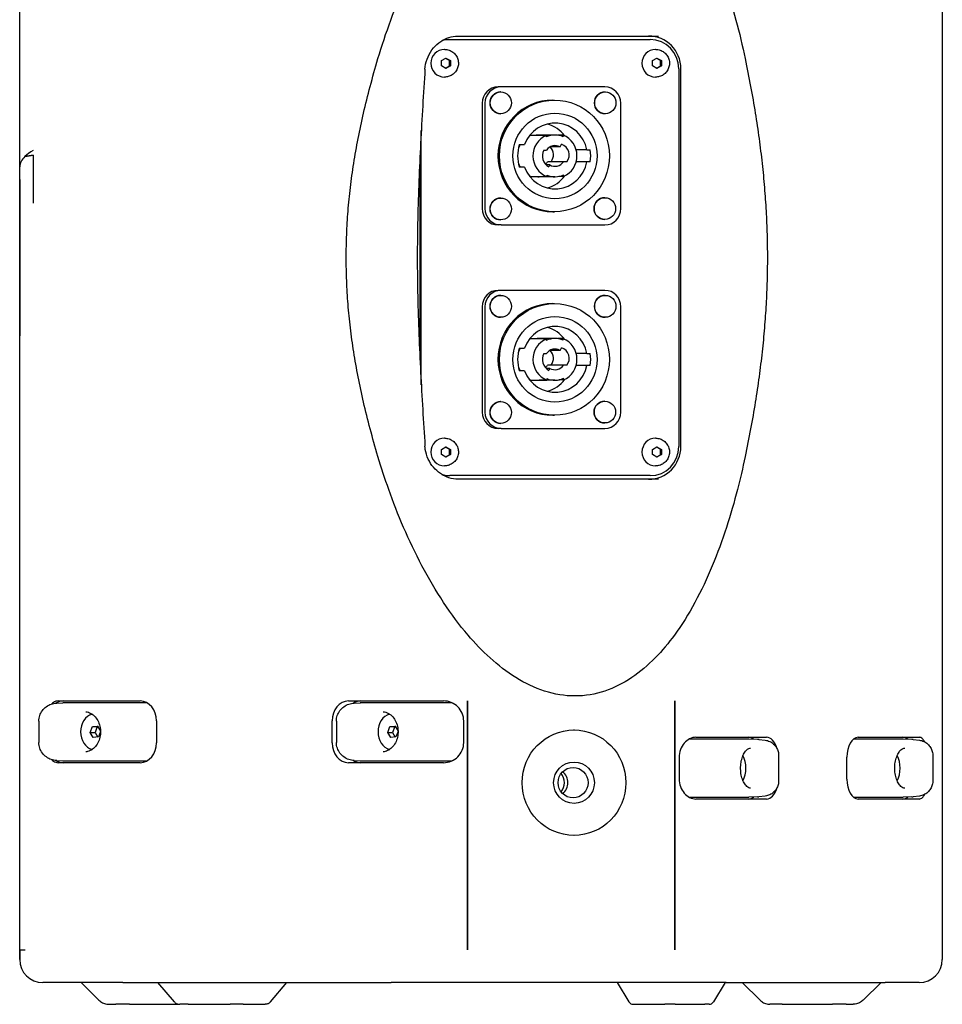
# Model space of a CAD drawing. Extents: x 987 to 2641, y 1244 to 2490.
# Tile 3 of 4: x 2387 to 2641, y 1697 to 1968. Entities that reach past the tile are written whole.
import ezdxf

# ---------------------------------------------------------------- set-up
doc = ezdxf.new("R2010")
doc.units = 0
doc.layers.add('KF_GRAVIS_8_REAR', color=7, linetype='CONTINUOUS', lineweight=25)

# ---------------------------------------------------------------- blocks, each defined once
blk = doc.blocks.new('KF_GRAVIS_8_REAR')
at = {"layer": 'KF_GRAVIS_8_REAR'}
for p, q in [((-127, -218.5), (-127, -9)), ((-127, -434), (-127, -9)), ((127, -9), (127, -221.69)), ((-9, -183.5), (-8.57, -183.5)), ((-8.57, -183.5), (46.58, -183.5)), ((-9.99, -186.2), (-10.05, -186.2)), ((48.11, -186.2), (48.06, -186.2)), ((-10.89, -189.28), (-9.66, -188.56)), ((-10.89, -190.72), (-10.89, -189.28)), ((-9.66, -188.56), (-8.43, -189.28)), ((-8.66, -189.28), (-8.43, -189.28)), ((-8.43, -189.28), (-8.43, -190.72)), ((47.21, -189.28), (48.44, -188.56)), ((47.21, -190.72), (47.21, -189.28)), ((48.44, -188.56), (49.67, -189.28)), ((49.45, -189.28), (49.67, -189.28)), ((49.67, -189.28), (49.67, -190.72)), ((-9.66, -191.44), (-10.89, -190.72)), ((-8.43, -190.72), (-9.66, -191.44)), ((-8.66, -190.72), (-8.43, -190.72)), ((48.44, -191.44), (47.21, -190.72)), ((49.67, -190.72), (48.44, -191.44)), ((49.45, -190.72), (49.67, -190.72)), ((54.46, -191.5), (54.46, -295.5)), ((55.01, -295.5), (55.01, -191.5)), ((-9.99, -193.8), (-10.05, -193.8)), ((48.11, -193.8), (48.06, -193.8)), ((5.51, -196.5), (4.73, -196.5)), ((34.07, -196.5), (5.51, -196.5)), ((5.43, -197.9), (5.41, -197.9)), ((19.79, -200.12), (20.22, -200.12)), ((34.19, -197.9), (34.17, -197.9)), ((0.29, -201), (0.29, -230)), ((1.08, -201), (1.08, -230)), ((38.5, -230), (38.5, -201)), ((5.43, -203.9), (5.41, -203.9)), ((34.19, -203.9), (34.17, -203.9)), ((-16.45, -278.51), (-16.45, -208.49)), ((17.97, -209.85), (13.63, -209.85)), ((20.36, -209.75), (16.02, -209.75)), ((17.97, -209.85), (17.97, -210.29)), ((22.61, -209.79), (21.03, -209.79)), ((22.61, -210.22), (22.61, -209.79)), ((10.54, -212.37), (12, -212.37)), ((17.29, -213.9), (18.04, -213.9)), ((21.76, -213.03), (18.96, -213.03)), ((21.76, -213.03), (22.18, -212.3)), ((29.12, -213.85), (26.2, -213.85)), ((29.12, -213.85), (30.07, -213.85)), ((-123.3, -215.29), (-125.54, -215.63)), ((-125.54, -215.63), (-123.3, -215.29)), ((-123.3, -215.29), (-123.3, -222.02)), ((-127, -222.02), (-127, -218.5)), ((-16.88, -217.16), (-16.88, -269.84)), ((12, -218.62), (10.54, -218.62)), ((18.96, -217.97), (17.92, -217.97)), ((22.68, -217.1), (18.34, -217.1)), ((18.96, -217.97), (18.64, -218.53)), ((23.65, -217.1), (22.68, -217.1)), ((29.12, -217.15), (26.2, -217.15)), ((30.07, -217.15), (29.12, -217.15)), ((13.77, -221.21), (18.11, -221.21)), ((20.36, -221.25), (16.02, -221.25)), ((18.11, -220.78), (18.11, -221.21)), ((22.75, -221.15), (21.42, -221.15)), ((22.75, -221.15), (22.75, -220.71)), ((127, -221.69), (127, -222.02)), ((5.43, -227.1), (5.41, -227.1)), ((34.09, -227), (34.07, -227)), ((19.79, -230.87), (20.22, -230.87)), ((34.09, -233), (34.07, -233)), ((5.51, -234.5), (4.73, -234.5)), ((5.43, -233.1), (5.41, -233.1)), ((5.51, -234.5), (34.07, -234.5)), ((5.51, -252.5), (4.73, -252.5)), ((5.43, -253.9), (5.41, -253.9)), ((34.07, -252.5), (5.51, -252.5)), ((34.19, -253.9), (34.17, -253.9)), ((0.29, -257), (0.29, -286)), ((1.08, -257), (1.08, -286)), ((19.79, -256.12), (20.22, -256.12)), ((38.5, -286), (38.5, -257)), ((5.43, -259.9), (5.41, -259.9)), ((34.19, -259.9), (34.17, -259.9)), ((-127, -268.5), (-127, -264.98)), ((127, -264.98), (127, -265.31)), ((127, -265.31), (127, -434)), ((17.97, -265.85), (13.63, -265.85)), ((20.36, -265.75), (16.02, -265.75)), ((17.97, -265.85), (17.97, -266.29)), ((22.61, -265.79), (21.03, -265.79)), ((22.61, -266.22), (22.61, -265.79)), ((-127, -434), (-127, -268.5)), ((10.54, -268.37), (12, -268.37)), ((17.29, -269.9), (18.04, -269.9)), ((21.76, -269.03), (18.96, -269.03)), ((21.76, -269.03), (22.18, -268.3)), ((29.12, -269.85), (26.2, -269.85)), ((29.12, -269.85), (30.07, -269.85)), ((22.68, -273.1), (18.34, -273.1)), ((23.65, -273.1), (22.68, -273.1)), ((29.12, -273.15), (26.2, -273.15)), ((30.07, -273.15), (29.12, -273.15)), ((12, -274.62), (10.54, -274.62)), ((18.96, -273.97), (17.92, -273.97)), ((18.96, -273.97), (18.64, -274.53)), ((13.77, -277.21), (18.11, -277.21)), ((20.36, -277.25), (16.02, -277.25)), ((18.11, -276.78), (18.11, -277.21)), ((22.75, -277.15), (21.42, -277.15)), ((22.75, -277.15), (22.75, -276.71)), ((5.43, -283.1), (5.41, -283.1)), ((34.09, -283), (34.07, -283)), ((19.79, -286.87), (20.22, -286.87)), ((5.43, -289.1), (5.41, -289.1)), ((34.09, -289), (34.07, -289)), ((5.51, -290.5), (4.73, -290.5)), ((5.51, -290.5), (34.07, -290.5)), ((-9.99, -293.2), (-10.05, -293.2)), ((48.11, -293.2), (48.06, -293.2)), ((-10.89, -296.28), (-9.66, -295.56)), ((-10.89, -297.72), (-10.89, -296.28)), ((-9.66, -298.44), (-10.89, -297.72)), ((-9.66, -295.56), (-8.43, -296.28)), ((-8.43, -297.72), (-9.66, -298.44)), ((-8.66, -296.28), (-8.43, -296.28)), ((-8.66, -297.72), (-8.43, -297.72)), ((-8.43, -296.28), (-8.43, -297.72)), ((47.21, -296.28), (48.44, -295.56)), ((47.21, -297.72), (47.21, -296.28)), ((48.44, -298.44), (47.21, -297.72)), ((48.44, -295.56), (49.67, -296.28)), ((49.67, -297.72), (48.44, -298.44)), ((49.45, -296.28), (49.67, -296.28)), ((49.45, -297.72), (49.67, -297.72)), ((49.67, -296.28), (49.67, -297.72)), ((-9.99, -300.8), (-10.05, -300.8)), ((-9, -303.5), (-8.57, -303.5)), ((46.58, -303.5), (-8.57, -303.5)), ((48.11, -300.8), (48.06, -300.8)), ((-116.43, -365.5), (-102.24, -365.5)), ((-102.24, -365.5), (-93.84, -365.5)), ((-36.5, -365.5), (-28.36, -365.5)), ((-28.36, -365.5), (-10.31, -365.5)), ((-3.73, -365.46), (-3.73, -434)), ((-3.73, -434), (-3.73, -365.46)), ((53.36, -434), (53.36, -365.46)), ((53.36, -365.46), (53.36, -434)), ((-116.81, -366.08), (-115.14, -366)), ((-91.97, -366), (-114.98, -366)), ((-34.89, -366.08), (-33.22, -366)), ((-8.49, -366), (-33.06, -366)), ((-121.72, -371.11), (-121.72, -376.89)), ((-89.34, -371), (-89.34, -377)), ((-41.01, -377), (-41.01, -371)), ((-39.8, -371.11), (-39.8, -376.89)), ((-4.76, -377), (-4.76, -371)), ((-107.57, -374.15), (-106.97, -372.58)), ((-106.97, -372.58), (-105.56, -372.43)), ((-106.97, -372.58), (-105.66, -372.58)), ((-105.66, -372.58), (-106.26, -374.15)), ((-105.49, -372.56), (-105.66, -372.58)), ((-105.56, -372.43), (-104.75, -373.84)), ((-104.75, -373.87), (-105.35, -375.42)), ((-25.66, -374.15), (-25.06, -372.58)), ((-25.06, -372.58), (-23.65, -372.43)), ((-25.06, -372.58), (-23.74, -372.58)), ((-23.74, -372.58), (-24.34, -374.15)), ((-23.57, -372.56), (-23.74, -372.58)), ((-23.65, -372.43), (-22.84, -373.84)), ((-22.84, -373.87), (-23.43, -375.42)), ((25.6, -373.5), (25.52, -373.5)), ((-107.57, -374.15), (-106.26, -374.15)), ((-106.76, -375.57), (-107.57, -374.15)), ((-105.35, -375.42), (-106.76, -375.57)), ((-106.26, -374.15), (-105.52, -375.44)), ((-25.66, -374.15), (-24.34, -374.15)), ((-24.85, -375.57), (-25.66, -374.15)), ((-23.43, -375.42), (-24.85, -375.57)), ((-24.34, -374.15), (-23.6, -375.44)), ((73.7, -376), (57.3, -376)), ((59.18, -375.5), (72.71, -375.5)), ((72.71, -375.5), (78.62, -375.5)), ((76.16, -376.08), (73.76, -376)), ((76.53, -376.11), (78.26, -376.3)), ((116.15, -376), (102.54, -376)), ((103.85, -375.5), (116.5, -375.5)), ((118.61, -376.08), (116.2, -376)), ((116.5, -375.5), (120.61, -375.5)), ((118.97, -376.11), (120.7, -376.3)), ((-116.81, -381.92), (-115.14, -382)), ((-114.98, -382), (-91.97, -382)), ((-34.89, -381.92), (-33.22, -382)), ((-33.06, -382), (-8.49, -382)), ((54.55, -381), (54.55, -387)), ((81.94, -380.62), (81.94, -387.38)), ((100.7, -387), (100.7, -381)), ((124.39, -380.62), (124.39, -387.38)), ((-102.24, -382.5), (-116.43, -382.5)), ((-93.84, -382.5), (-102.24, -382.5)), ((-28.36, -382.5), (-36.5, -382.5)), ((-10.31, -382.5), (-28.36, -382.5)), ((57.3, -392), (73.7, -392)), ((72.71, -392.5), (59.18, -392.5)), ((78.62, -392.5), (72.71, -392.5)), ((76.16, -391.92), (73.76, -392)), ((78.26, -391.7), (76.53, -391.89)), ((102.54, -392), (116.15, -392)), ((116.5, -392.5), (103.85, -392.5)), ((118.61, -391.92), (116.2, -392)), ((120.61, -392.5), (116.5, -392.5)), ((120.7, -391.7), (118.97, -391.89)), ((25.6, -402.5), (25.52, -402.5)), ((-127, -434), (-127, -436.65)), ((-127, -436.65), (-127, -434)), ((-127, -434), (-127, -434)), ((-127, -434), (-125.54, -434)), ((127, -434), (127, -436.65)), ((-127, -436.65), (-127, -436.65)), ((-98.6, -443), (-120.65, -443)), ((-120.65, -443), (-120.65, -443)), ((-110.12, -443), (-105.18, -447.88)), ((-98.6, -443), (-24.72, -443)), ((-84.42, -448.33), (-88.98, -443)), ((-57.98, -448.33), (-53.42, -443)), ((67.51, -443), (-24.72, -443)), ((37.47, -443), (40.72, -448.33)), ((67.24, -443), (63.99, -448.33)), ((67.51, -443), (111.3, -443)), ((76.82, -447.88), (71.88, -443)), ((105.18, -447.88), (110.12, -443)), ((120.65, -443), (111.3, -443)), ((-102.45, -449), (-100.49, -449)), ((-96.76, -449), (-100.49, -449)), ((-96.76, -449), (-82.95, -449)), ((-80.6, -449), (-82.95, -449)), ((-80.6, -449), (-69.04, -449)), ((-65.5, -449), (-69.04, -449)), ((-65.5, -449), (-59.44, -449)), ((41.92, -449), (50.57, -449)), ((53.49, -449), (50.57, -449)), ((53.49, -449), (61.58, -449)), ((62.79, -449), (61.58, -449)), ((82.9, -449), (79.55, -449)), ((82.9, -449), (96.76, -449)), ((100.49, -449), (96.76, -449)), ((100.49, -449), (102.45, -449))]:
    blk.add_line(p, q, dxfattribs=at)
for centre, radius, start, end in [((-120.65, -436.65), 6.35, 180, 270), ((120.65, -436.65), 6.35, 270, 0), ((41.92, -447.6), 1.4, 211.3933, 270), ((62.79, -447.6), 1.4, 270, 328.6067)]:
    blk.add_arc(centre, radius, start, end, dxfattribs=at)
for centre, major_axis, ratio, start_param, end_param in [((-8.57, -191.5), (0, 8), 0.984808, 0, 0.288764), ((-9, -191.5), (0, 8), 0.984808, 0, 0.191343), ((46.15, -191.5), (0, 9), 0.984808, 4.712389, 6.283185), ((46.58, -191.5), (0, 8), 0.984808, 4.712389, 6.283185), ((-10.05, -190), (0, -3.8), 0.984808, 3.141593, 6.283185), ((48.06, -190), (0, -3.8), 0.984808, 3.141593, 6.283185), ((4.73, -201), (0, 4.5), 0.984808, 0, 1.570796), ((5.51, -201), (0, 4.5), 0.984808, 0, 1.570796), ((34.07, -201), (0, 4.5), 0.984808, 4.712389, 6.283185), ((5.41, -200.9), (0, -3), 0.984808, 3.141593, 6.283185), ((5.41, -200.9), (0, -3), 0.984808, 3.141593, 6.283185), ((19.79, -215.5), (0, -15.37), 0.984808, 3.141593, 6.283185), ((34.17, -200.9), (0, -3), 0.984808, 3.141593, 6.283185), ((34.17, -200.9), (0, -3), 0.984808, 3.141593, 6.283185), ((20.36, -215.5), (0, 9.05), 0.984808, 4.89572, 7.501449), ((16.02, -215.5), (0, 9.05), 0.984808, 5.362344, 6.037185), ((16.02, -215.5), (0, -6.15), 0.984808, 3.54787, 3.613774), ((20.36, -215.5), (0, -6.15), 0.984808, 3.54787, 5.902627), ((16.02, -215.5), (0, 5.75), 0.984808, 0, 0.187352), ((20.36, -215.5), (0, 5.75), 0.984808, 5.874637, 6.71959), ((20.36, -215.5), (0, 6.15), 0.984808, 3.54787, 5.902627), ((-68.94, -218.5), (58.06, 0), 0.221695, 2.782652, 2.916955), ((20.36, -215.5), (0, 10.45), 0.984808, 1.267107, 1.874486), ((16.02, -215.5), (0, -6.15), 0.984808, 4.179377, 4.42183), ((20.36, -215.5), (0, 3.5), 0.984808, 1.096016, 2.617994), ((20.36, -215.5), (0, 2.85), 0.984808, 5.759587, 7.257901), ((16.92, -215.22), (0, -3.07), 0.984808, 0.909984, 2.363681), ((21.26, -215.22), (0, 3.07), 0.984808, 4.051576, 5.97321), ((20.36, -215.5), (0, -10), 0.984808, 1.405038, 1.736554), ((-68.94, -218.5), (-58.06, 0), 0.221695, 6.058547, 6.283185), ((16.02, -215.5), (0, -6.15), 0.984808, 5.002948, 5.245401), ((20.36, -215.5), (0, -9.05), 0.984808, 5.064922, 7.670651), ((16.02, -215.5), (0, -2.85), 0.984808, 0.654922, 0.974716), ((20.36, -215.5), (0, -2.85), 0.984808, 5.759587, 7.257901), ((-127, -243.5), (0, -22), 0.00001, 3.362162, 6.067424), ((-123.3, -243.5), (0, 22), 0.00001, 0.218166, 0.820551), ((16.02, -215.5), (0, -6.15), 0.984808, 5.811004, 5.902627), ((16.02, -215.5), (0, -5.75), 0.984808, 6.165183, 6.283185), ((20.36, -215.5), (0, -5.75), 0.984808, 5.874637, 6.71959), ((16.02, -215.5), (0, -9.05), 0.984808, 0.246, 0.920841), ((127, -243.5), (0, 22), 0.00001, 0.218647, 2.923907), ((5.41, -230.1), (0, -3), 0.984808, 3.141593, 6.283185), ((5.41, -230.1), (0, -3), 0.984808, 3.141593, 6.283185), ((34.07, -230), (0, -3), 0.984808, 3.141593, 6.283185), ((34.07, -230), (0, -3), 0.984808, 3.141593, 6.283185), ((4.73, -230), (0, -4.5), 0.984808, 4.712389, 6.283185), ((5.51, -230), (0, -4.5), 0.984808, 4.712389, 6.283185), ((34.07, -230), (0, -4.5), 0.984808, 0, 1.570796), ((4.73, -257), (0, 4.5), 0.984808, 0, 1.570796), ((5.51, -257), (0, 4.5), 0.984808, 0, 1.570796), ((5.41, -256.9), (0, -3), 0.984808, 3.141593, 6.283185), ((5.41, -256.9), (0, -3), 0.984808, 3.141593, 6.283185), ((34.17, -256.9), (0, -3), 0.984808, 3.141593, 6.283185), ((34.17, -256.9), (0, -3), 0.984808, 3.141593, 6.283185), ((34.07, -257), (0, 4.5), 0.984808, 4.712389, 6.283185), ((19.79, -271.5), (0, -15.37), 0.984808, 3.141593, 6.283185), ((20.36, -271.5), (0, 9.05), 0.984808, 4.89572, 7.501449), ((16.02, -271.5), (0, 9.05), 0.984808, 5.362344, 6.037185), ((20.36, -271.5), (0, 5.75), 0.984808, 5.874637, 6.71959), ((16.02, -271.5), (0, -6.15), 0.984808, 3.54787, 3.613774), ((20.36, -271.5), (0, -6.15), 0.984808, 3.54787, 5.902627), ((16.02, -271.5), (0, 5.75), 0.984808, 0, 0.187352), ((20.36, -271.5), (0, 6.15), 0.984808, 3.54787, 5.902627), ((20.36, -271.5), (0, 10.45), 0.984808, 1.267107, 1.874486), ((16.02, -271.5), (0, -6.15), 0.984808, 4.179377, 4.42183), ((20.36, -271.5), (0, 3.5), 0.984808, 1.096016, 2.617994), ((20.36, -271.5), (0, 2.85), 0.984808, 5.759587, 7.257901), ((16.92, -271.22), (0, -3.07), 0.984808, 0.909984, 2.363681), ((21.26, -271.22), (0, 3.07), 0.984808, 4.051576, 5.97321), ((20.36, -271.5), (0, -10), 0.984808, 1.405038, 1.736554), ((16.02, -271.5), (0, -6.15), 0.984808, 5.002948, 5.245401), ((20.36, -271.5), (0, -9.05), 0.984808, 5.064922, 7.670651), ((16.02, -271.5), (0, -2.85), 0.984808, 0.654922, 0.974716), ((20.36, -271.5), (0, -2.85), 0.984808, 5.759587, 7.257901), ((16.02, -271.5), (0, -6.15), 0.984808, 5.811004, 5.902627), ((16.02, -271.5), (0, -5.75), 0.984808, 6.165183, 6.283185), ((20.36, -271.5), (0, -5.75), 0.984808, 5.874637, 6.71959), ((16.02, -271.5), (0, -9.05), 0.984808, 0.246, 0.920841), ((5.41, -286.1), (0, -3), 0.984808, 3.141593, 6.283185), ((5.41, -286.1), (0, -3), 0.984808, 3.141593, 6.283185), ((34.07, -286), (0, -3), 0.984808, 3.141593, 6.283185), ((34.07, -286), (0, -3), 0.984808, 3.141593, 6.283185), ((4.73, -286), (0, -4.5), 0.984808, 4.712389, 6.283185), ((5.51, -286), (0, -4.5), 0.984808, 4.712389, 6.283185), ((34.07, -286), (0, -4.5), 0.984808, 0, 1.570796), ((-10.05, -297), (0, -3.8), 0.984808, 3.141593, 6.283185), ((48.06, -297), (0, -3.8), 0.984808, 3.141593, 6.283185), ((46.15, -295.5), (0, -9), 0.984808, 0, 1.570796), ((46.58, -295.5), (0, -8), 0.984808, 0, 1.570796), ((-8.57, -295.5), (0, -8), 0.984808, 5.994374, 6.283185), ((-9, -295.5), (0, -8), 0.984808, 6.09181, 6.283185), ((-114.98, -371), (0, 5.5), 0.819152, 0, 0.470353), ((-93.84, -371), (0, 5.5), 0.819152, 4.712389, 6.283185), ((-36.5, -371), (0, 5.5), 0.819152, 0, 1.570796), ((-33.06, -371), (0, 5.5), 0.819152, 0, 0.470353), ((-114.98, -371), (0.01, -5), 0.819151, 3.140195, 3.179025), ((-33.06, -371), (0.01, -5), 0.819151, 3.140195, 3.179025), ((-8.49, -371), (0.01, 5), 0.819151, 6.1483, 6.284583), ((-121.09, -371.11), (0, 2.89), 0.218336, 1.548676, 1.570797), ((-106.16, -374), (0, -5), 0.819152, 3.367537, 6.057241), ((-39.17, -371.11), (0, 2.89), 0.218336, 1.548676, 1.570797), ((-24.25, -374), (0, -5), 0.819152, 3.367537, 6.057241), ((73.7, -381), (0, 5.5), 0.573576, 5.834824, 6.283185), ((73.7, -381), (0, 5), 0.573576, 6.264846, 6.283521), ((75.99, -381.15), (0.24, 5.07), 0.946235, 6.220158, 6.296469), ((78.62, -381), (0, 5.5), 0.573576, 5.179506, 6.283185), ((103.85, -381), (0, 5.5), 0.573576, 0, 1.570796), ((116.15, -381), (0, 5.5), 0.573576, 5.834824, 6.283185), ((116.14, -381), (0, 5), 0.573576, 6.264846, 6.283521), ((118.44, -381.15), (0.24, 5.07), 0.946235, 6.220158, 6.296469), ((-121.09, -376.89), (0, 2.89), 0.218327, 1.570796, 1.592917), ((-93.84, -377), (0, -5.5), 0.819152, 0, 1.570796), ((-36.5, -377), (0, -5.5), 0.819152, 4.712389, 6.283185), ((-39.17, -376.89), (0, 2.89), 0.218327, 1.570796, 1.592917), ((-114.98, -377), (0, -5.5), 0.819152, 5.812832, 6.283185), ((-114.98, -377), (-0.01, -5), 0.819151, 6.245753, 6.284583), ((-33.06, -377), (0, -5.5), 0.819152, 5.812832, 6.283185), ((-33.06, -377), (-0.01, -5), 0.819151, 6.245753, 6.284583), ((-8.49, -377), (-0.01, 5), 0.819151, 3.140195, 3.276478), ((70.05, -384), (0, -5), 0.573576, 0.804938, 2.336654), ((112.5, -384), (0, -5), 0.573576, 0.804938, 2.336654), ((19.02, -388), (0, 4), 0.984808, 4.024062, 5.400716), ((19.94, -388), (0, -4), 0.984808, 0.708485, 2.433108), ((103.85, -387), (0, -5.5), 0.573576, 4.712389, 6.283185), ((78.62, -387), (0, -5.5), 0.573576, 0, 1.103679), ((73.7, -387), (0, -5.5), 0.573576, 0, 0.448361), ((73.7, -387), (0, 5), 0.573576, 3.141257, 3.159932), ((75.99, -386.85), (0.23, -5.07), 0.946232, 6.270919, 6.347227), ((116.15, -387), (0, -5.5), 0.573576, 0, 0.448361), ((116.14, -387), (0, 5), 0.573576, 3.141257, 3.159932), ((118.44, -386.85), (0.23, -5.07), 0.946232, 6.270919, 6.347227)]:
    blk.add_ellipse(centre, major_axis=major_axis, ratio=ratio, start_param=start_param, end_param=end_param, dxfattribs=at)
for centre, major_axis in [((5.43, -200.9), (0, 3)), ((20.22, -215.5), (0, 15.37)), ((34.19, -200.9), (0, 3)), ((20.36, -215.5), (0, -11.77)), ((5.43, -230.1), (0, 3)), ((34.09, -230), (0, 3)), ((5.43, -256.9), (0, 3)), ((34.19, -256.9), (0, 3)), ((20.22, -271.5), (0, 15.37)), ((20.36, -271.5), (0, -11.77)), ((5.43, -286.1), (0, 3)), ((34.09, -286), (0, -3)), ((25.6, -388), (0, 14.5)), ((25.6, -388), (0, 5.69)), ((25.34, -388), (0, 4.19))]:
    blk.add_ellipse(centre, major_axis=major_axis, ratio=0.984808, dxfattribs=at)
for points, knots in [([(-28.36, -188.73), (-26.28, -181.78), (-23.65, -174.46), (-16.91, -159.39), (-12.65, -151.7), (-3.92, -139.61), (1.07, -133.99), (9.68, -127.71), (12.73, -125.97), (19.12, -123.55), (22.45, -122.86), (25.87, -122.86)], [33.361814, 33.361814, 33.361814, 33.361814, 35.536465, 35.536465, 38.001145, 38.001145, 40.081334, 40.081334, 41.121428, 41.121428, 42.161522, 42.161522, 42.161522, 42.161522]), ([(25.87, -122.86), (29.28, -122.86), (32.52, -123.55), (38.6, -125.97), (41.44, -127.71), (49.27, -133.99), (53.56, -139.61), (60.86, -151.7), (64.24, -159.39), (69.36, -174.46), (71.25, -181.78), (72.71, -188.73)], [42.161522, 42.161522, 42.161522, 42.161522, 43.201617, 43.201617, 44.241711, 44.241711, 46.321899, 46.321899, 48.786579, 48.786579, 50.96123, 50.96123, 50.96123, 50.96123]), ([(-15.43, -191.63), (-15.38, -190.72), (-15.18, -189.78), (-14.53, -187.98), (-14.08, -187.11), (-12.96, -185.6), (-12.33, -184.94), (-10.94, -183.86), (-10.19, -183.44), (-8.64, -182.81), (-7.83, -182.61), (-6.78, -182.51), (-6.53, -182.5), (-6.28, -182.5)], [0, 0, 0, 0, 0.350457, 0.350457, 0.700914, 0.700914, 1.024892, 1.024892, 1.336301, 1.336301, 1.652143, 1.652143, 1.752285, 1.752285, 1.752285, 1.752285]), ([(-6.28, -182.5), (2.46, -182.5), (11.51, -182.5), (25.34, -182.5), (30.03, -182.5), (39.44, -182.5), (44.16, -182.5), (48.87, -182.5)], [-5.627352, -5.627352, -5.627352, -5.627352, -2.824613, -2.824613, -1.412307, -1.412307, 0, 0, 0, 0]), ([(-9.99, -186.2), (-9.59, -186.2), (-9.19, -186.26), (-8.43, -186.52), (-8.07, -186.71), (-7.43, -187.19), (-7.14, -187.48), (-6.68, -188.14), (-6.5, -188.51), (-6.27, -189.28), (-6.21, -189.69), (-6.23, -190.5), (-6.31, -190.91), (-6.58, -191.67), (-6.78, -192.04), (-7.28, -192.67), (-7.59, -192.95), (-8.26, -193.4), (-8.63, -193.57), (-9.34, -193.76), (-9.67, -193.8), (-9.99, -193.8)], [1.570787, 1.570787, 1.570787, 1.570787, 1.887111, 1.887111, 2.204165, 2.204165, 2.52311, 2.52311, 2.844355, 2.844355, 3.167405, 3.167405, 3.491063, 3.491063, 3.813887, 3.813887, 4.134756, 4.134756, 4.453315, 4.453315, 4.71238, 4.71238, 4.71238, 4.71238]), ([(48.11, -186.2), (48.51, -186.2), (48.91, -186.26), (49.67, -186.52), (50.03, -186.71), (50.68, -187.19), (50.96, -187.48), (51.42, -188.14), (51.6, -188.51), (51.84, -189.28), (51.89, -189.69), (51.87, -190.5), (51.79, -190.91), (51.52, -191.67), (51.32, -192.04), (50.82, -192.67), (50.52, -192.95), (49.84, -193.4), (49.47, -193.57), (48.77, -193.76), (48.44, -193.8), (48.11, -193.8)], [1.570787, 1.570787, 1.570787, 1.570787, 1.887111, 1.887111, 2.204165, 2.204165, 2.52311, 2.52311, 2.844355, 2.844355, 3.167405, 3.167405, 3.491063, 3.491063, 3.813887, 3.813887, 4.134756, 4.134756, 4.453315, 4.453315, 4.71238, 4.71238, 4.71238, 4.71238]), ([(-15.43, -191.63), (-15.65, -194.98), (-15.86, -198.34), (-16.26, -205.12), (-16.45, -208.52), (-16.8, -215.38), (-16.96, -218.83), (-17.23, -225.79), (-17.34, -229.3), (-17.5, -236.38), (-17.54, -239.94), (-17.54, -247.07), (-17.5, -250.63), (-17.34, -257.71), (-17.23, -261.23), (-16.96, -268.19), (-16.8, -271.64), (-16.45, -278.49), (-16.26, -281.89), (-15.86, -288.66), (-15.65, -292.02), (-15.43, -295.37)], [0, 0, 0, 0, 1.072695, 1.072695, 2.145391, 2.145391, 3.218086, 3.218086, 4.290782, 4.290782, 5.363477, 5.363477, 6.436172, 6.436172, 7.508868, 7.508868, 8.581563, 8.581563, 9.654259, 9.654259, 10.726954, 10.726954, 10.726954, 10.726954]), ([(-6.28, -304.5), (-7.13, -304.5), (-8.02, -304.36), (-9.68, -303.81), (-10.45, -303.43), (-11.88, -302.44), (-12.53, -301.85), (-13.66, -300.51), (-14.15, -299.74), (-14.92, -298.08), (-15.19, -297.18), (-15.38, -295.97), (-15.42, -295.67), (-15.43, -295.37)], [0, 0, 0, 0, 0.342983, 0.342983, 0.661717, 0.661717, 0.972628, 0.972628, 1.293619, 1.293619, 1.636458, 1.636458, 1.752285, 1.752285, 1.752285, 1.752285]), ([(-9.99, -293.2), (-9.59, -293.2), (-9.19, -293.26), (-8.43, -293.52), (-8.07, -293.71), (-7.43, -294.19), (-7.14, -294.48), (-6.68, -295.14), (-6.5, -295.51), (-6.27, -296.28), (-6.21, -296.69), (-6.23, -297.5), (-6.31, -297.91), (-6.58, -298.67), (-6.78, -299.04), (-7.28, -299.67), (-7.59, -299.95), (-8.26, -300.4), (-8.63, -300.57), (-9.34, -300.76), (-9.67, -300.8), (-9.99, -300.8)], [1.570787, 1.570787, 1.570787, 1.570787, 1.887111, 1.887111, 2.204165, 2.204165, 2.52311, 2.52311, 2.844355, 2.844355, 3.167405, 3.167405, 3.491063, 3.491063, 3.813887, 3.813887, 4.134756, 4.134756, 4.453315, 4.453315, 4.71238, 4.71238, 4.71238, 4.71238]), ([(48.11, -293.2), (48.51, -293.2), (48.91, -293.26), (49.67, -293.52), (50.03, -293.71), (50.68, -294.19), (50.96, -294.48), (51.42, -295.14), (51.6, -295.51), (51.84, -296.28), (51.89, -296.69), (51.87, -297.5), (51.79, -297.91), (51.52, -298.67), (51.32, -299.04), (50.82, -299.67), (50.52, -299.95), (49.84, -300.4), (49.47, -300.57), (48.77, -300.76), (48.44, -300.8), (48.11, -300.8)], [1.570787, 1.570787, 1.570787, 1.570787, 1.887111, 1.887111, 2.204165, 2.204165, 2.52311, 2.52311, 2.844355, 2.844355, 3.167405, 3.167405, 3.491063, 3.491063, 3.813887, 3.813887, 4.134756, 4.134756, 4.453315, 4.453315, 4.71238, 4.71238, 4.71238, 4.71238]), ([(25.87, -364.14), (23.06, -364.14), (20.25, -363.67), (14.78, -361.92), (12.12, -360.65), (7.08, -357.52), (4.7, -355.67), (0.28, -351.67), (-1.75, -349.52), (-8.3, -341.86), (-12.59, -335.25), (-19.93, -321.38), (-22.99, -314.11), (-26.44, -304.41), (-27.43, -301.38), (-28.36, -298.27)], [14.035705, 14.035705, 14.035705, 14.035705, 14.890779, 14.890779, 15.745853, 15.745853, 16.600927, 16.600927, 17.456002, 17.456002, 19.660842, 19.660842, 21.865683, 21.865683, 22.814845, 22.814845, 22.814845, 22.814845]), ([(72.71, -298.27), (72.06, -301.38), (71.35, -304.41), (68.85, -314.11), (66.57, -321.38), (60.79, -335.25), (57.28, -341.86), (51.67, -349.52), (49.9, -351.67), (45.97, -355.67), (43.82, -357.52), (39.17, -360.65), (36.67, -361.92), (31.42, -363.67), (28.67, -364.14), (25.87, -364.14)], [5.256565, 5.256565, 5.256565, 5.256565, 6.205727, 6.205727, 8.410568, 8.410568, 10.615408, 10.615408, 11.470483, 11.470483, 12.325557, 12.325557, 13.180631, 13.180631, 14.035705, 14.035705, 14.035705, 14.035705]), ([(48.87, -304.5), (39.97, -304.5), (31.02, -304.5), (17.38, -304.5), (12.55, -304.5), (3.03, -304.5), (-1.67, -304.5), (-6.28, -304.5)], [-5.627271, -5.627271, -5.627271, -5.627271, -2.958141, -2.958141, -1.47907, -1.47907, 0, 0, 0, 0]), ([(-116.43, -365.5), (-116.86, -365.5), (-117.31, -365.64), (-117.87, -366.04), (-118.01, -366.17), (-118.15, -366.32)], [-0.863229, -0.863229, -0.863229, -0.863229, -0.6387403, -0.6387403, -0.553517, -0.553517, -0.553517, -0.553517]), ([(-4.76, -371), (-4.76, -370.31), (-4.9, -369.58), (-5.47, -368.24), (-5.89, -367.63), (-6.88, -366.65), (-7.51, -366.21), (-8.88, -365.64), (-9.62, -365.5), (-10.31, -365.5)], [0, 0, 0, 0, 0.2070864, 0.2070864, 0.4141728, 0.4141728, 0.6322652, 0.6322652, 0.8503575, 0.8503575, 0.8503575, 0.8503575]), ([(-121.72, -371.04), (-121.72, -370.53), (-121.63, -370.02), (-121.31, -369.05), (-121.07, -368.58), (-120.46, -367.76), (-120.09, -367.39), (-119.26, -366.79), (-118.8, -366.55), (-117.84, -366.21), (-117.33, -366.11), (-116.82, -366.08), (-116.81, -366.08), (-116.81, -366.08)], [0.018752, 0.018752, 0.018752, 0.018752, 0.318999, 0.318999, 0.621642, 0.621642, 0.924285, 0.924285, 1.226928, 1.226928, 1.529571, 1.529571, 1.531967, 1.531967, 1.531967, 1.531967]), ([(-108.83, -368.49), (-108.34, -368.53), (-107.86, -368.68), (-106.98, -369.16), (-106.57, -369.49), (-105.86, -370.29), (-105.57, -370.75), (-105.1, -371.77), (-104.94, -372.32), (-104.75, -373.46), (-104.73, -374.05), (-104.83, -375.21), (-104.96, -375.78), (-105.35, -376.83), (-105.61, -377.32), (-106.23, -378.17), (-106.6, -378.53), (-107.4, -379.1), (-107.84, -379.31), (-108.47, -379.46), (-108.65, -379.5), (-108.83, -379.51)], [1.645713, 1.645713, 1.645713, 1.645713, 1.989396, 1.989396, 2.318581, 2.318581, 2.63445, 2.63445, 2.944817, 2.944817, 3.253604, 3.253604, 3.56226, 3.56226, 3.871945, 3.871945, 4.185571, 4.185571, 4.509514, 4.509514, 4.637473, 4.637473, 4.637473, 4.637473]), ([(-39.8, -371.04), (-39.8, -370.53), (-39.72, -370.02), (-39.39, -369.05), (-39.15, -368.58), (-38.54, -367.76), (-38.17, -367.39), (-37.34, -366.79), (-36.89, -366.55), (-35.92, -366.21), (-35.41, -366.11), (-34.9, -366.08), (-34.9, -366.08), (-34.89, -366.08)], [0.018752, 0.018752, 0.018752, 0.018752, 0.318999, 0.318999, 0.621642, 0.621642, 0.924285, 0.924285, 1.226928, 1.226928, 1.529571, 1.529571, 1.531967, 1.531967, 1.531967, 1.531967]), ([(-26.91, -368.49), (-26.43, -368.53), (-25.95, -368.68), (-25.06, -369.16), (-24.65, -369.49), (-23.95, -370.29), (-23.65, -370.75), (-23.19, -371.77), (-23.02, -372.32), (-22.83, -373.46), (-22.81, -374.05), (-22.92, -375.21), (-23.05, -375.78), (-23.43, -376.83), (-23.69, -377.32), (-24.32, -378.17), (-24.68, -378.53), (-25.49, -379.1), (-25.93, -379.31), (-26.55, -379.46), (-26.73, -379.5), (-26.91, -379.51)], [1.645713, 1.645713, 1.645713, 1.645713, 1.989396, 1.989396, 2.318581, 2.318581, 2.63445, 2.63445, 2.944817, 2.944817, 3.253604, 3.253604, 3.56226, 3.56226, 3.871945, 3.871945, 4.185571, 4.185571, 4.509514, 4.509514, 4.637473, 4.637473, 4.637473, 4.637473]), ([(59.18, -375.5), (58.61, -375.5), (58.01, -375.64), (56.87, -376.21), (56.34, -376.65), (55.51, -377.63), (55.16, -378.24), (54.67, -379.58), (54.55, -380.31), (54.55, -381)], [-0.849623, -0.849623, -0.849623, -0.849623, -0.6319061, -0.6319061, -0.4141892, -0.4141892, -0.2070946, -0.2070946, 0, 0, 0, 0]), ([(78.26, -376.3), (78.47, -376.33), (78.68, -376.37), (79.09, -376.49), (79.29, -376.56), (79.68, -376.74), (79.86, -376.85), (80.21, -377.09), (80.38, -377.22), (80.69, -377.51), (80.84, -377.67), (80.98, -377.83)], [-1.441291, -1.441291, -1.441291, -1.441291, -1.3039354, -1.3039354, -1.1665798, -1.1665798, -1.0292242, -1.0292242, -0.8918686, -0.8918686, -0.754513, -0.754513, -0.754513, -0.754513]), ([(122.13, -376.76), (121.96, -376.42), (121.77, -376.13), (121.26, -375.64), (120.93, -375.5), (120.61, -375.5)], [2.1353731, 2.1353731, 2.1353731, 2.1353731, 2.2925153, 2.2925153, 2.5021124, 2.5021124, 2.5021124, 2.5021124]), ([(120.7, -376.3), (120.92, -376.33), (121.13, -376.37), (121.54, -376.49), (121.74, -376.56), (122.12, -376.74), (122.31, -376.85), (122.66, -377.09), (122.83, -377.22), (123.14, -377.51), (123.28, -377.67), (123.42, -377.83)], [-1.441291, -1.441291, -1.441291, -1.441291, -1.3039354, -1.3039354, -1.1665798, -1.1665798, -1.0292242, -1.0292242, -0.8918686, -0.8918686, -0.754513, -0.754513, -0.754513, -0.754513]), ([(-116.81, -381.92), (-117.32, -381.89), (-117.82, -381.8), (-118.79, -381.46), (-119.25, -381.22), (-120.08, -380.62), (-120.45, -380.25), (-121.06, -379.43), (-121.3, -378.96), (-121.63, -377.99), (-121.72, -377.47), (-121.72, -376.96)], [-1.531967, -1.531967, -1.531967, -1.531967, -1.229324, -1.229324, -0.926681, -0.926681, -0.624038, -0.624038, -0.321395, -0.321395, -0.018752, -0.018752, -0.018752, -0.018752]), ([(-34.89, -381.92), (-35.4, -381.89), (-35.91, -381.8), (-36.88, -381.46), (-37.33, -381.22), (-38.16, -380.62), (-38.53, -380.25), (-39.14, -379.43), (-39.39, -378.96), (-39.72, -377.99), (-39.8, -377.47), (-39.8, -376.96)], [-1.531967, -1.531967, -1.531967, -1.531967, -1.229324, -1.229324, -0.926681, -0.926681, -0.624038, -0.624038, -0.321395, -0.321395, -0.018752, -0.018752, -0.018752, -0.018752]), ([(-10.31, -382.5), (-9.62, -382.5), (-8.88, -382.36), (-7.51, -381.79), (-6.88, -381.35), (-5.89, -380.37), (-5.47, -379.76), (-4.9, -378.42), (-4.76, -377.69), (-4.76, -377)], [-0.8503575, -0.8503575, -0.8503575, -0.8503575, -0.6322652, -0.6322652, -0.4141728, -0.4141728, -0.2070864, -0.2070864, 0, 0, 0, 0]), ([(74.23, -389.52), (73.89, -389.5), (73.52, -389.35), (72.89, -388.77), (72.64, -388.45), (72.19, -387.66), (72, -387.21), (71.69, -386.2), (71.58, -385.64), (71.46, -384.49), (71.45, -383.88), (71.53, -382.71), (71.62, -382.13), (71.9, -381.07), (72.08, -380.59), (72.5, -379.76), (72.74, -379.41), (73.24, -378.89), (73.5, -378.71), (73.91, -378.53), (74.07, -378.49), (74.23, -378.48)], [4.749094, 4.749094, 4.749094, 4.749094, 5.195925, 5.195925, 5.501486, 5.501486, 5.798511, 5.798511, 6.099587, 6.099587, 6.403816, 6.403816, 6.708356, 6.708356, 7.010249, 7.010249, 7.307808, 7.307808, 7.608736, 7.608736, 7.817277, 7.817277, 7.817277, 7.817277]), ([(80.98, -377.83), (81.1, -377.99), (81.22, -378.15), (81.42, -378.5), (81.51, -378.68), (81.67, -379.04), (81.73, -379.23), (81.84, -379.62), (81.88, -379.82), (81.93, -380.22), (81.94, -380.42), (81.94, -380.62)], [0.7984881, 0.7984881, 0.7984881, 0.7984881, 0.9206611, 0.9206611, 1.0428341, 1.0428341, 1.1650071, 1.1650071, 1.2871801, 1.2871801, 1.4093531, 1.4093531, 1.4093531, 1.4093531]), ([(116.67, -389.52), (116.33, -389.5), (115.96, -389.35), (115.33, -388.77), (115.08, -388.45), (114.63, -387.66), (114.44, -387.21), (114.14, -386.2), (114.02, -385.64), (113.9, -384.49), (113.89, -383.88), (113.97, -382.71), (114.07, -382.13), (114.34, -381.07), (114.52, -380.59), (114.95, -379.76), (115.19, -379.41), (115.68, -378.89), (115.94, -378.71), (116.35, -378.53), (116.51, -378.49), (116.67, -378.48)], [4.749094, 4.749094, 4.749094, 4.749094, 5.195925, 5.195925, 5.501486, 5.501486, 5.798511, 5.798511, 6.099587, 6.099587, 6.403816, 6.403816, 6.708356, 6.708356, 7.010249, 7.010249, 7.307808, 7.307808, 7.608736, 7.608736, 7.817277, 7.817277, 7.817277, 7.817277]), ([(123.42, -377.83), (123.55, -377.99), (123.66, -378.15), (123.87, -378.5), (123.96, -378.68), (124.11, -379.04), (124.18, -379.23), (124.28, -379.62), (124.32, -379.82), (124.37, -380.22), (124.39, -380.42), (124.39, -380.62)], [0.7984881, 0.7984881, 0.7984881, 0.7984881, 0.9206611, 0.9206611, 1.0428341, 1.0428341, 1.1650071, 1.1650071, 1.2871801, 1.2871801, 1.4093531, 1.4093531, 1.4093531, 1.4093531]), ([(-118.15, -381.68), (-118.01, -381.83), (-117.85, -381.97), (-117.29, -382.36), (-116.86, -382.5), (-116.43, -382.5)], [0.5538971, 0.5538971, 0.5538971, 0.5538971, 0.6433262, 0.6433262, 0.8632716, 0.8632716, 0.8632716, 0.8632716]), ([(54.55, -387), (54.55, -387.69), (54.67, -388.42), (55.16, -389.76), (55.51, -390.37), (56.34, -391.35), (56.87, -391.79), (58.01, -392.36), (58.61, -392.5), (59.18, -392.5)], [0, 0, 0, 0, 0.2070946, 0.2070946, 0.4141892, 0.4141892, 0.6319061, 0.6319061, 0.849623, 0.849623, 0.849623, 0.849623]), ([(81.94, -387.38), (81.94, -387.58), (81.93, -387.78), (81.88, -388.18), (81.84, -388.38), (81.73, -388.77), (81.67, -388.96), (81.51, -389.32), (81.42, -389.5), (81.22, -389.85), (81.1, -390.01), (80.98, -390.17)], [-1.4093531, -1.4093531, -1.4093531, -1.4093531, -1.2871801, -1.2871801, -1.1650071, -1.1650071, -1.0428341, -1.0428341, -0.9206611, -0.9206611, -0.7984881, -0.7984881, -0.7984881, -0.7984881]), ([(124.39, -387.38), (124.39, -387.58), (124.37, -387.78), (124.32, -388.18), (124.28, -388.38), (124.18, -388.77), (124.11, -388.96), (123.96, -389.32), (123.87, -389.5), (123.66, -389.85), (123.55, -390.01), (123.42, -390.17)], [-1.4093531, -1.4093531, -1.4093531, -1.4093531, -1.2871801, -1.2871801, -1.1650071, -1.1650071, -1.0428341, -1.0428341, -0.9206611, -0.9206611, -0.7984881, -0.7984881, -0.7984881, -0.7984881]), ([(80.98, -390.17), (80.84, -390.33), (80.69, -390.49), (80.38, -390.78), (80.21, -390.91), (79.86, -391.15), (79.68, -391.26), (79.29, -391.44), (79.09, -391.51), (78.68, -391.63), (78.47, -391.67), (78.26, -391.7)], [0.754513, 0.754513, 0.754513, 0.754513, 0.8918686, 0.8918686, 1.0292242, 1.0292242, 1.1665798, 1.1665798, 1.3039354, 1.3039354, 1.441291, 1.441291, 1.441291, 1.441291]), ([(123.42, -390.17), (123.28, -390.33), (123.14, -390.49), (122.83, -390.78), (122.66, -390.91), (122.31, -391.15), (122.12, -391.26), (121.74, -391.44), (121.54, -391.51), (121.13, -391.63), (120.92, -391.67), (120.7, -391.7)], [0.754513, 0.754513, 0.754513, 0.754513, 0.8918686, 0.8918686, 1.0292242, 1.0292242, 1.1665798, 1.1665798, 1.3039354, 1.3039354, 1.441291, 1.441291, 1.441291, 1.441291]), ([(120.61, -392.5), (120.93, -392.5), (121.26, -392.36), (121.77, -391.87), (121.97, -391.58), (122.13, -391.24)], [0.830854, 0.830854, 0.830854, 0.830854, 1.0413354, 1.0413354, 1.1976433, 1.1976433, 1.1976433, 1.1976433]), ([(-105.18, -447.88), (-105.03, -448.02), (-104.88, -448.15), (-104.55, -448.39), (-104.38, -448.49), (-104.02, -448.68), (-103.83, -448.75), (-103.45, -448.88), (-103.25, -448.92), (-102.85, -448.98), (-102.65, -449), (-102.45, -449)], [-1.4405841, -1.4405841, -1.4405841, -1.4405841, -1.3121649, -1.3121649, -1.1837457, -1.1837457, -1.0553265, -1.0553265, -0.9269073, -0.9269073, -0.7984881, -0.7984881, -0.7984881, -0.7984881]), ([(-84.42, -448.33), (-84.35, -448.41), (-84.27, -448.48), (-84.1, -448.62), (-84.01, -448.69), (-83.81, -448.8), (-83.71, -448.85), (-83.49, -448.93), (-83.38, -448.96), (-83.16, -448.99), (-83.06, -449), (-82.95, -449)], [-1.1198348, -1.1198348, -1.1198348, -1.1198348, -1.0555655, -1.0555655, -0.9912962, -0.9912962, -0.9270268, -0.9270268, -0.8627575, -0.8627575, -0.7984881, -0.7984881, -0.7984881, -0.7984881]), ([(-57.98, -448.33), (-58.05, -448.41), (-58.12, -448.48), (-58.29, -448.62), (-58.38, -448.69), (-58.58, -448.8), (-58.69, -448.85), (-58.9, -448.93), (-59.01, -448.96), (-59.23, -448.99), (-59.34, -449), (-59.44, -449)], [-1.1198348, -1.1198348, -1.1198348, -1.1198348, -1.0555655, -1.0555655, -0.9912962, -0.9912962, -0.9270268, -0.9270268, -0.8627575, -0.8627575, -0.7984881, -0.7984881, -0.7984881, -0.7984881]), ([(76.82, -447.88), (76.97, -448.02), (77.12, -448.15), (77.45, -448.39), (77.62, -448.49), (77.98, -448.68), (78.17, -448.75), (78.55, -448.88), (78.75, -448.92), (79.15, -448.98), (79.35, -449), (79.55, -449)], [-1.4405846, -1.4405846, -1.4405846, -1.4405846, -1.3121653, -1.3121653, -1.183746, -1.183746, -1.0553267, -1.0553267, -0.9269074, -0.9269074, -0.7984881, -0.7984881, -0.7984881, -0.7984881]), ([(105.18, -447.88), (105.03, -448.02), (104.88, -448.15), (104.55, -448.39), (104.38, -448.49), (104.02, -448.68), (103.83, -448.75), (103.45, -448.88), (103.25, -448.92), (102.85, -448.98), (102.65, -449), (102.45, -449)], [-1.4405846, -1.4405846, -1.4405846, -1.4405846, -1.3121653, -1.3121653, -1.183746, -1.183746, -1.0553267, -1.0553267, -0.9269074, -0.9269074, -0.7984881, -0.7984881, -0.7984881, -0.7984881])]:
    blk.add_open_spline(points, degree=3, knots=knots, dxfattribs=at)
for points, weights in [([(-28.36, -298.27), (-44.73, -243.5), (-28.36, -188.73)], [1.19251046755, 1.36753614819, 1.19251046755]), ([(-8.66, -189.28), (-9.26, -188.94), (-9.78, -188.62)], [1, 1.1416224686, 1.02394495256]), ([(-8.66, -190.72), (-8.69, -190), (-8.66, -189.28)], [1, 1.15470053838, 1]), ([(49.45, -189.28), (48.84, -188.94), (48.32, -188.62)], [1, 1.1416224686, 1.02394495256]), ([(49.45, -190.72), (49.41, -190), (49.45, -189.28)], [1, 1.15470053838, 1]), ([(72.71, -188.73), (84.17, -243.5), (72.71, -298.27)], [1.25374510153, 1.43775823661, 1.25374510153]), ([(-9.78, -191.38), (-9.26, -191.06), (-8.66, -190.72)], [1.02394565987, 1.14162204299, 1]), ([(48.32, -191.38), (48.84, -191.06), (49.45, -190.72)], [1.02394565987, 1.14162204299, 1]), ([(-8.66, -296.28), (-9.26, -295.94), (-9.78, -295.62)], [1, 1.1416224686, 1.02394495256]), ([(-9.78, -298.38), (-9.26, -298.06), (-8.66, -297.72)], [1.02394565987, 1.14162204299, 1]), ([(-8.66, -297.72), (-8.69, -297), (-8.66, -296.28)], [1, 1.15470053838, 1]), ([(49.45, -296.28), (48.84, -295.94), (48.32, -295.62)], [1, 1.1416224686, 1.02394495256]), ([(48.32, -298.38), (48.84, -298.06), (49.45, -297.72)], [1.02394565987, 1.14162204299, 1]), ([(49.45, -297.72), (49.41, -297), (49.45, -296.28)], [1, 1.15470053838, 1])]:
    blk.add_rational_spline(points, weights, degree=2, dxfattribs=at)

msp = doc.modelspace()

# ---------------------------------------------------------------- block references
at = {"layer": 'KF_GRAVIS_8_REAR'}
msp.add_blockref('KF_GRAVIS_8_REAR', (2514.02, 2145.91), dxfattribs=at)

doc.saveas('drawing.dxf')
